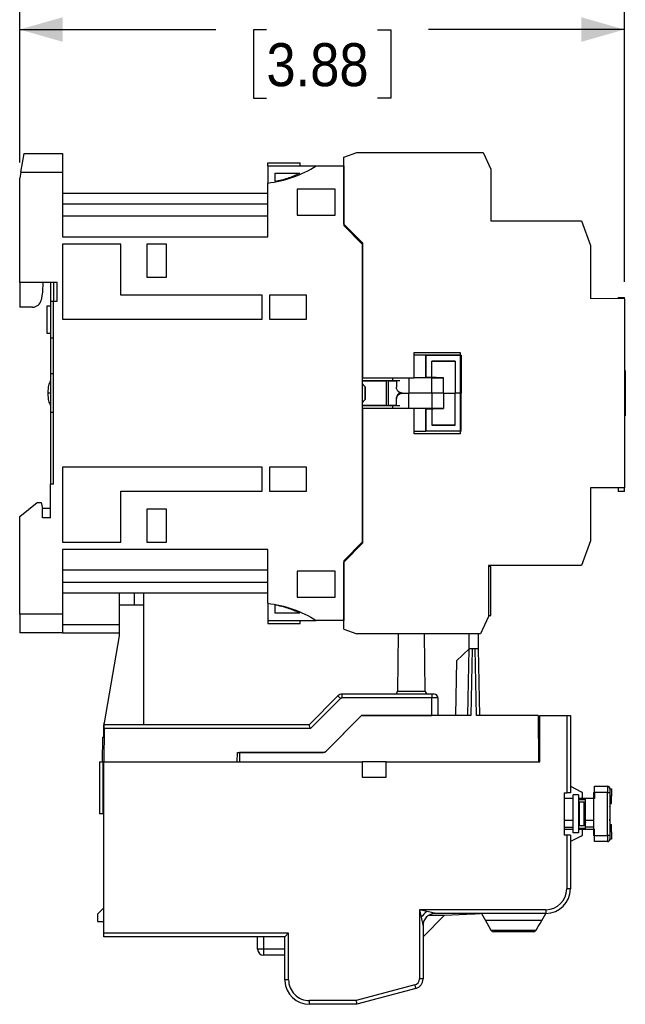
# Model space of a CAD drawing. Header units: millimetres. Extents: x 0 to 432, y 0 to 279.
# Tile 21 of 33: x 305 to 354, y 117 to 197. Entities that reach past the tile are written whole.
import ezdxf

# ---------------------------------------------------------------- set-up
doc = ezdxf.new("R2010")
doc.units = ezdxf.units.MM
doc.linetypes.add('SLD-Solid', pattern=[0])
doc.layers.add('DIMENSIONS', color=140, linetype='SLD-Solid', lineweight=25)
doc.styles.add('SLDTEXTSTYLE0', font='GOTHIC.TTF', dxfattribs={"width": 0.913})
doc.dimstyles.new('SLDDIMSTYLE3', dxfattribs={"dimtxt": 3.5, "dimasz": 3.5, "dimexe": 0, "dimexo": 0.0625, "dimgap": 0.875, "dimtad": 0, "dimtih": 1, "dimtoh": 1, "dimdec": 1, "dimlfac": 2, "dimrnd": 1e-09, "dimzin": 12, "dimdsep": 46, "dimtxsty": 'SLDTEXTSTYLE0', "dimsah": 1, "dimcen": 0.09, "dimadec": 0, "dimazin": 3, "dimtfac": 1, "dimtdec": 1, "dimtofl": 0, "dimtmove": 0, "dimatfit": 3, "dimfxl": 0, "dimfrac": 2, "dimtolj": 1, "dimtzin": 12, "dimarcsym": 0})

# ---------------------------------------------------------------- blocks, each defined once
blk = doc.blocks.new('_D_10')
at = {"layer": 'DIMENSIONS'}
for p, q in [((304.798, 185.238), (304.798, 199.243)), ((354.048, 175.534), (354.048, 199.243)), ((304.798, 196.068), (320.761, 196.068)), ((324.897, 196.041), (323.831, 196.041)), ((323.831, 196.041), (323.831, 190.485)), ((333.949, 196.041), (335.015, 196.041)), ((335.015, 196.041), (335.015, 190.485)), ((354.048, 196.068), (338.085, 196.068)), ((323.831, 190.485), (324.897, 190.485)), ((335.015, 190.485), (333.949, 190.485))]:
    blk.add_line(p, q, dxfattribs=at)
for points in [[(304.798, 196.068), (308.298, 195.068), (308.298, 197.068)], [(354.048, 196.068), (350.548, 197.068), (350.548, 195.068)]]:
    blk.add_solid(points, dxfattribs=at)
at = {"layer": 'DIMENSIONS', "char_height": 3.5, "attachment_point": 1, "style": 'SLDTEXTSTYLE0'}
for s, insert in [('98.5', (324.897, 201.223)), ('3.88', (324.897, 194.956))]:
    blk.add_mtext(s, dxfattribs=dict(at, insert=insert))

msp = doc.modelspace()

# ---------------------------------------------------------------- linework, layer by layer
for p, q in [((304.886, 184.468), (305.151, 185.968)), ((305.151, 185.968), (308.298, 185.968)), ((308.298, 185.968), (308.298, 184.468)), ((331.198, 185.668), (332.265, 186.068)), ((332.265, 186.068), (342.533, 186.068)), ((342.533, 186.068), (343.162, 184.702)), ((324.998, 185.218), (327.648, 185.218)), ((324.998, 184.968), (324.998, 185.218)), ((327.648, 184.968), (327.648, 185.218)), ((331.198, 180.218), (331.198, 185.668)), ((304.886, 184.468), (304.798, 183.968)), ((304.886, 184.468), (308.298, 184.468)), ((308.298, 184.468), (308.298, 179.205)), ((325.598, 183.714), (325.598, 184.368)), ((325.598, 184.368), (327.608, 184.368)), ((328.95, 184.968), (331.198, 184.968)), ((331.198, 184.968), (331.198, 180.105)), ((343.162, 184.702), (343.162, 180.493)), ((304.798, 175.468), (304.798, 183.968)), ((324.998, 179.205), (324.998, 183.572)), ((330.498, 183.08), (327.398, 183.08)), ((327.398, 183.08), (327.398, 180.955)), ((330.498, 180.955), (330.498, 183.08)), ((324.998, 182.718), (308.298, 182.718)), ((308.298, 181.883), (324.998, 181.883)), ((324.998, 180.868), (308.298, 180.868)), ((327.398, 180.955), (330.498, 180.955)), ((343.162, 180.493), (350.548, 180.493)), ((350.548, 180.493), (351.298, 178.493)), ((331.198, 180.218), (332.723, 178.693)), ((331.198, 180.105), (332.698, 178.605)), ((308.298, 179.205), (324.998, 179.205)), ((313.048, 178.605), (308.298, 178.605)), ((308.298, 178.605), (308.298, 172.493)), ((313.048, 174.443), (313.048, 178.605)), ((316.748, 178.605), (315.148, 178.605)), ((315.148, 178.605), (315.148, 175.918)), ((316.748, 175.918), (316.748, 178.605)), ((332.698, 178.605), (332.698, 154.33)), ((332.723, 178.693), (332.723, 167.725)), ((351.298, 178.493), (351.298, 174.168)), ((315.148, 175.918), (316.748, 175.918)), ((307.848, 175.468), (304.798, 175.468)), ((304.798, 175.468), (304.798, 173.468)), ((306.673, 175.468), (306.66, 174.718)), ((307.298, 175.468), (307.298, 173.968)), ((307.548, 175.468), (307.548, 173.968)), ((307.848, 173.968), (307.848, 175.468)), ((306.66, 174.718), (306.542, 174.05)), ((307.298, 173.968), (307.298, 170.968)), ((307.298, 173.968), (307.548, 173.968)), ((307.548, 159.068), (307.548, 173.968)), ((307.548, 173.968), (307.848, 173.968)), ((324.548, 174.443), (313.048, 174.443)), ((324.548, 172.493), (324.548, 174.443)), ((325.148, 174.443), (325.148, 172.493)), ((328.148, 174.443), (325.148, 174.443)), ((328.148, 172.493), (328.148, 174.443)), ((354.048, 174.153), (351.298, 174.168)), ((353.548, 174.264), (353.548, 174.156)), ((353.548, 174.264), (354.048, 174.264)), ((354.048, 174.153), (354.048, 174.264)), ((354.048, 174.153), (354.048, 158.768)), ((305.848, 173.468), (304.798, 173.468)), ((307.048, 171.318), (307.048, 173.568)), ((307.048, 173.568), (307.298, 173.568)), ((308.298, 172.493), (324.548, 172.493)), ((325.148, 172.493), (328.148, 172.493)), ((307.298, 171.318), (307.048, 171.318)), ((307.298, 170.968), (307.548, 170.968)), ((307.298, 170.968), (307.298, 168.029)), ((336.916, 169.775), (340.68, 169.775)), ((336.916, 167.725), (336.916, 169.775)), ((337.866, 169.556), (336.916, 169.556)), ((337.866, 169.556), (337.866, 167.728)), ((337.867, 169.556), (337.866, 169.556)), ((337.867, 169.556), (337.872, 169.551)), ((340.68, 169.556), (337.867, 169.556)), ((337.872, 167.734), (337.872, 169.551)), ((337.872, 169.551), (340.755, 169.551)), ((340.68, 169.775), (340.68, 163.161)), ((340.755, 169.551), (340.755, 166.468)), ((340.255, 169.084), (338.355, 169.084)), ((338.355, 167.734), (338.355, 169.084)), ((340.255, 169.084), (340.255, 166.468)), ((354.048, 168.318), (354.113, 168.318)), ((354.113, 168.318), (354.123, 166.468)), ((307.548, 168.029), (307.298, 168.029)), ((307.298, 168.029), (307.298, 164.907)), ((332.698, 167.718), (334.423, 167.718)), ((332.723, 167.725), (336.916, 167.725)), ((334.423, 167.718), (334.423, 167.725)), ((335.159, 167.725), (335.159, 167.482)), ((336.48, 167.725), (336.48, 166.468)), ((337.866, 167.728), (336.916, 167.728)), ((338.355, 167.727), (336.916, 167.726)), ((337.872, 167.734), (337.866, 167.728)), ((338.355, 167.734), (337.872, 167.734)), ((338.355, 167.727), (339.305, 167.727)), ((338.355, 166.468), (338.355, 167.727)), ((339.305, 166.468), (339.305, 167.727)), ((335.159, 167.482), (332.698, 167.482)), ((332.698, 167.468), (334.673, 167.468)), ((332.948, 166.993), (332.698, 167.243)), ((332.698, 167.225), (332.937, 166.988)), ((332.948, 166.993), (332.937, 166.988)), ((332.937, 165.948), (332.937, 166.988)), ((332.948, 166.993), (332.948, 165.943)), ((334.673, 167.468), (334.682, 167.477)), ((334.673, 165.468), (334.673, 167.468)), ((334.682, 165.458), (334.682, 167.477)), ((334.832, 167.478), (335.48, 167.478)), ((334.832, 165.458), (334.832, 167.478)), ((335.48, 167.48), (335.48, 166.968)), ((332.698, 165.711), (332.937, 165.948)), ((332.698, 165.693), (332.948, 165.943)), ((332.937, 165.948), (332.948, 165.943)), ((335.48, 165.455), (335.48, 165.968)), ((335.98, 166.468), (336.48, 166.468)), ((336.48, 165.211), (336.48, 166.468)), ((338.355, 166.468), (336.48, 166.468)), ((338.355, 166.468), (338.355, 165.209)), ((339.305, 166.468), (338.355, 166.468)), ((339.305, 166.468), (339.305, 165.209)), ((339.305, 166.468), (340.255, 166.468)), ((340.255, 163.851), (340.255, 166.468)), ((340.755, 166.468), (340.255, 166.468)), ((340.755, 163.384), (340.755, 166.468)), ((354.123, 166.468), (354.113, 164.618)), ((334.673, 165.468), (332.698, 165.468)), ((332.698, 165.454), (335.159, 165.454)), ((334.423, 165.218), (332.698, 165.218)), ((332.723, 165.211), (332.723, 154.243)), ((336.916, 165.211), (332.723, 165.211)), ((334.423, 165.211), (334.423, 165.218)), ((334.682, 165.458), (334.673, 165.468)), ((335.48, 165.458), (334.832, 165.458)), ((335.159, 165.454), (335.159, 165.211)), ((336.916, 163.161), (336.916, 165.211)), ((338.355, 165.209), (336.916, 165.209)), ((337.866, 165.207), (336.916, 165.207)), ((337.872, 165.201), (337.866, 165.207)), ((337.866, 165.207), (337.866, 163.384)), ((337.872, 163.384), (337.872, 165.201)), ((337.872, 165.201), (338.355, 165.201)), ((339.305, 165.209), (338.355, 165.209)), ((338.355, 165.201), (338.355, 163.851)), ((307.298, 164.907), (307.548, 164.907)), ((307.298, 164.907), (307.298, 159.068)), ((354.048, 164.618), (354.113, 164.618)), ((338.355, 163.851), (340.255, 163.851)), ((336.916, 163.384), (337.866, 163.384)), ((340.68, 163.161), (336.916, 163.161)), ((337.866, 163.384), (337.872, 163.384)), ((340.755, 163.384), (337.872, 163.384)), ((308.298, 160.443), (308.298, 154.33)), ((324.548, 160.443), (308.298, 160.443)), ((324.548, 158.493), (324.548, 160.443)), ((325.148, 160.443), (325.148, 158.493)), ((328.148, 160.443), (325.148, 160.443)), ((328.148, 158.493), (328.148, 160.443)), ((307.298, 156.318), (307.298, 159.068)), ((307.548, 159.068), (307.298, 159.068)), ((354.048, 158.768), (351.298, 158.768)), ((351.298, 158.768), (351.298, 154.443)), ((353.548, 158.768), (353.548, 158.468)), ((354.048, 158.468), (354.048, 158.768)), ((313.048, 154.33), (313.048, 158.493)), ((313.048, 158.493), (324.548, 158.493)), ((325.148, 158.493), (328.148, 158.493)), ((354.048, 158.468), (353.548, 158.468)), ((304.798, 156.418), (306.21, 157.568)), ((306.21, 157.568), (306.56, 157.568)), ((306.56, 157.568), (306.648, 157.068)), ((304.798, 148.468), (304.798, 156.418)), ((306.648, 156.318), (306.648, 157.068)), ((307.298, 157.068), (306.648, 157.068)), ((307.298, 156.318), (306.648, 156.318)), ((316.748, 157.018), (315.148, 157.018)), ((315.148, 157.018), (315.148, 154.33)), ((316.748, 154.33), (316.748, 157.018)), ((308.298, 154.33), (313.048, 154.33)), ((315.148, 154.33), (316.748, 154.33)), ((332.698, 154.33), (331.198, 152.83)), ((332.723, 154.243), (331.198, 152.718)), ((351.298, 154.443), (350.548, 152.443)), ((324.998, 153.73), (308.298, 153.73)), ((308.298, 153.73), (308.298, 148.468)), ((324.998, 149.364), (324.998, 153.73)), ((331.198, 152.83), (331.198, 147.968)), ((331.198, 147.268), (331.198, 152.718)), ((350.548, 152.443), (342.993, 152.443)), ((342.993, 152.443), (342.993, 148.283)), ((343.162, 152.359), (342.993, 152.359)), ((343.162, 148.359), (343.162, 152.359)), ((324.998, 152.068), (308.298, 152.068)), ((330.498, 151.98), (327.398, 151.98)), ((327.398, 151.98), (327.398, 149.855)), ((330.498, 149.855), (330.498, 151.98)), ((324.998, 151.053), (308.298, 151.053)), ((308.298, 150.218), (324.998, 150.218)), ((312.898, 150.218), (312.898, 147.618)), ((314.148, 149.218), (314.157, 150.218)), ((314.898, 149.218), (314.898, 150.218)), ((314.148, 149.218), (312.898, 149.218)), ((314.898, 149.218), (314.148, 149.218)), ((314.898, 139.468), (314.898, 149.218)), ((325.598, 148.568), (325.598, 149.222)), ((327.398, 149.855), (330.498, 149.855)), ((308.298, 148.468), (304.798, 148.468)), ((304.798, 148.468), (304.798, 146.968)), ((308.298, 148.468), (308.298, 146.968)), ((327.608, 148.568), (325.598, 148.568)), ((342.993, 148.283), (342.324, 146.868)), ((342.993, 148.359), (343.162, 148.359)), ((312.898, 147.618), (308.298, 147.618)), ((312.898, 147.618), (312.898, 146.718)), ((324.998, 147.968), (324.998, 147.718)), ((324.998, 147.718), (327.648, 147.718)), ((327.648, 147.718), (327.648, 147.968)), ((331.198, 147.968), (328.95, 147.968)), ((308.298, 146.968), (304.798, 146.968)), ((308.298, 146.968), (312.898, 146.968)), ((312.898, 146.718), (311.676, 139.628)), ((331.198, 147.268), (332.265, 146.868)), ((342.324, 146.868), (332.265, 146.868)), ((335.616, 146.868), (335.575, 142.216)), ((337.821, 142.216), (337.78, 146.868)), ((341.398, 145.668), (341.419, 146.868)), ((342.127, 146.868), (342.148, 145.668)), ((341.398, 145.65), (340.381, 144.668)), ((341.303, 140.218), (341.398, 145.668)), ((341.648, 145.668), (341.398, 145.668)), ((341.648, 145.668), (341.553, 140.218)), ((341.898, 145.668), (341.648, 145.668)), ((341.993, 140.218), (341.898, 145.668)), ((342.148, 145.668), (341.898, 145.668)), ((342.148, 145.668), (342.243, 140.218)), ((340.381, 144.668), (340.303, 140.218)), ((331.07, 141.67), (331.07, 141.968)), ((338.353, 141.968), (331.07, 141.968)), ((335.575, 142.216), (337.821, 142.216)), ((338.353, 141.968), (338.353, 141.67)), ((338.553, 141.968), (338.353, 141.968)), ((330.716, 141.821), (328.362, 139.468)), ((330.928, 141.612), (328.487, 139.17)), ((338.353, 141.67), (331.07, 141.67)), ((338.365, 140.218), (338.353, 141.67)), ((338.834, 141.671), (338.853, 141.67)), ((338.853, 141.67), (338.865, 140.218)), ((311.639, 138.468), (311.648, 139.468)), ((311.676, 139.628), (311.648, 139.468)), ((311.674, 139.468), (311.648, 139.468)), ((311.674, 139.468), (311.676, 139.628)), ((328.362, 139.468), (311.674, 139.468)), ((332.648, 140.218), (329.648, 137.218)), ((329.794, 137.364), (332.648, 140.218)), ((341.553, 140.218), (332.648, 140.218)), ((332.648, 140.218), (338.365, 140.218)), ((347.015, 140.218), (341.993, 140.218)), ((347.015, 140.218), (347.048, 136.468)), ((347.148, 139.818), (347.019, 139.818)), ((347.148, 139.468), (347.022, 139.468)), ((347.148, 136.468), (347.148, 140.218)), ((347.148, 140.218), (349.348, 140.218)), ((349.348, 140.218), (349.348, 133.943)), ((349.348, 140.218), (349.648, 140.218)), ((349.648, 140.218), (349.648, 133.943)), ((311.672, 139.17), (311.648, 136.468)), ((328.487, 139.17), (311.672, 139.17)), ((347.148, 139.318), (347.023, 139.318)), ((311.54, 138.468), (311.523, 136.468)), ((311.54, 138.468), (311.665, 138.468)), ((322.509, 136.468), (322.548, 137.218)), ((322.548, 137.218), (329.441, 137.218)), ((322.705, 137.218), (322.698, 136.468)), ((329.648, 137.218), (322.705, 137.218)), ((311.298, 136.468), (311.298, 132.218)), ((311.298, 136.468), (311.565, 136.468)), ((311.565, 136.468), (311.565, 132.218)), ((311.648, 136.468), (311.565, 136.468)), ((311.648, 136.468), (332.698, 136.468)), ((311.648, 122.518), (311.648, 136.468)), ((334.648, 136.468), (332.698, 136.468)), ((332.698, 136.468), (332.698, 135.218)), ((334.648, 135.218), (334.648, 136.468)), ((334.648, 136.468), (347.148, 136.468)), ((332.698, 135.218), (334.648, 135.218)), ((349.148, 133.943), (349.348, 133.943)), ((349.148, 133.943), (349.148, 130.493)), ((349.648, 133.943), (349.348, 133.943)), ((349.648, 134.468), (350.537, 134.023)), ((350.605, 133.968), (350.648, 133.968)), ((350.648, 133.468), (350.648, 133.968)), ((351.523, 133.968), (351.623, 133.968)), ((351.523, 133.968), (351.523, 133.468)), ((351.623, 133.968), (351.623, 134.468)), ((351.623, 134.468), (352.673, 134.468)), ((352.673, 133.968), (351.623, 133.968)), ((351.623, 133.968), (351.623, 133.468)), ((352.673, 134.468), (352.673, 133.968)), ((352.673, 130.468), (352.673, 133.968)), ((352.673, 133.968), (352.873, 133.968)), ((352.873, 134.268), (352.873, 133.968)), ((352.873, 134.268), (352.998, 134.268)), ((352.873, 133.968), (352.873, 130.468)), ((352.998, 134.268), (352.998, 133.668)), ((349.873, 133.468), (349.148, 133.468)), ((350.323, 133.768), (349.873, 133.768)), ((349.873, 130.685), (349.873, 133.768)), ((350.323, 133.768), (350.323, 130.685)), ((351.523, 133.468), (350.323, 133.468)), ((350.873, 133.368), (350.323, 133.368)), ((350.393, 133.168), (350.323, 133.208)), ((350.773, 133.168), (350.393, 133.168)), ((350.393, 131.578), (350.393, 133.168)), ((350.823, 133.112), (350.773, 133.168)), ((350.773, 131.578), (350.773, 133.168)), ((351.523, 133.468), (350.873, 133.468)), ((350.873, 131.668), (350.873, 133.468)), ((351.523, 133.468), (351.523, 130.968)), ((351.623, 133.468), (351.523, 133.468)), ((352.998, 133.668), (352.873, 133.668)), ((352.873, 133.068), (352.998, 133.068)), ((352.873, 133.06), (352.998, 133.06)), ((352.998, 133.068), (352.998, 133.668)), ((352.873, 132.781), (352.873, 132.828)), ((311.565, 132.218), (311.298, 132.218)), ((311.648, 132.218), (311.565, 132.218)), ((349.873, 131.668), (349.148, 131.668)), ((350.323, 131.551), (350.393, 131.578)), ((350.393, 131.268), (350.393, 131.578)), ((350.773, 131.268), (350.773, 131.578)), ((351.523, 131.668), (350.873, 131.668)), ((350.873, 131.151), (350.873, 131.668)), ((352.873, 131.654), (352.873, 131.797)), ((349.148, 131.151), (349.873, 131.151)), ((349.148, 130.968), (349.873, 130.968)), ((350.323, 130.685), (349.873, 130.685)), ((350.323, 131.228), (350.393, 131.268)), ((350.323, 131.068), (350.873, 131.068)), ((350.323, 130.968), (351.523, 130.968)), ((350.393, 131.268), (350.773, 131.268)), ((350.648, 130.468), (350.648, 130.968)), ((351.523, 131.151), (350.873, 131.151)), ((350.873, 130.968), (350.873, 131.151)), ((350.873, 130.968), (351.523, 130.968)), ((351.523, 130.968), (351.623, 130.968)), ((351.523, 130.968), (351.523, 130.468)), ((351.623, 130.468), (351.623, 130.968)), ((352.873, 131.368), (352.998, 131.368)), ((352.998, 130.768), (352.873, 130.768)), ((352.998, 130.768), (352.998, 131.368)), ((352.998, 130.768), (352.998, 130.168)), ((349.348, 130.493), (349.148, 130.493)), ((349.348, 130.493), (349.348, 126.118)), ((349.648, 130.493), (349.348, 130.493)), ((349.648, 130.493), (349.648, 126.118)), ((350.537, 130.413), (349.648, 129.968)), ((350.648, 130.468), (350.605, 130.468)), ((351.623, 130.468), (351.523, 130.468)), ((351.623, 130.468), (352.673, 130.468)), ((351.623, 129.968), (351.623, 130.468)), ((352.673, 129.968), (351.623, 129.968)), ((352.673, 130.468), (352.673, 129.968)), ((352.873, 130.468), (352.673, 130.468)), ((352.873, 130.468), (352.873, 130.168)), ((352.998, 130.168), (352.873, 130.168)), ((349.648, 126.118), (349.348, 126.118)), ((311.648, 124.568), (311.148, 124.068)), ((347.648, 124.418), (337.348, 124.418)), ((337.348, 124.418), (337.348, 118.779)), ((337.964, 124.276), (337.348, 124.418)), ((337.348, 124.418), (337.49, 123.802)), ((347.648, 124.418), (347.648, 124.118)), ((349.148, 124.795), (349.148, 124.841)), ((311.148, 124.068), (311.148, 123.468)), ((311.148, 123.468), (311.648, 123.468)), ((339.398, 123.968), (337.648, 122.218)), ((338.126, 123.968), (339.398, 123.968)), ((347.648, 124.118), (338.648, 124.118)), ((339.398, 123.968), (341.798, 124.092)), ((341.798, 124.092), (341.798, 124.118)), ((342.398, 124.118), (342.731, 123.541)), ((347.315, 123.541), (342.731, 123.541)), ((347.315, 123.541), (347.648, 124.118)), ((337.648, 123.118), (337.648, 118.779)), ((343.18, 122.763), (346.866, 122.763)), ((326.698, 122.518), (311.648, 122.518)), ((311.648, 122.218), (311.648, 122.518)), ((326.398, 122.218), (311.648, 122.218)), ((324.173, 121.218), (324.173, 122.218)), ((324.673, 121.218), (324.673, 122.218)), ((326.398, 118.718), (326.398, 122.218)), ((326.698, 118.718), (326.698, 122.518)), ((346.667, 122.618), (343.379, 122.618)), ((324.673, 121.218), (324.173, 121.218)), ((324.673, 120.718), (324.673, 121.218)), ((326.398, 121.218), (324.673, 121.218)), ((326.398, 120.718), (324.673, 120.718)), ((326.398, 118.718), (326.398, 118.618)), ((326.698, 118.718), (326.398, 118.718)), ((337.648, 118.779), (337.348, 118.779)), ((326.4, 118.618), (326.398, 118.618)), ((336.977, 118.296), (332.209, 117.018)), ((337.055, 118.006), (332.248, 116.718)), ((328.398, 116.718), (328.398, 117.018)), ((332.209, 117.018), (328.398, 117.018)), ((332.248, 116.718), (328.398, 116.718))]:
    msp.add_line(p, q)
at = {"flags": 128}
for points in [[(330.928, 141.612), (330.993, 141.655), (331.07, 141.67)], [(311.672, 139.17), (311.672, 139.229), (311.673, 139.284), (311.673, 139.336), (311.673, 139.381), (311.674, 139.418), (311.674, 139.445), (311.674, 139.462), (311.674, 139.468)], [(350.773, 131.578), (350.814, 131.572), (350.85, 131.553), (350.868, 131.532), (350.873, 131.51)], [(350.773, 131.268), (350.791, 131.314), (350.791, 131.314)], [(338.648, 124.118), (338.644, 124.119), (338.631, 124.122), (338.58, 124.134), (338.444, 124.165), (338.343, 124.188), (338.22, 124.217), (337.964, 124.276)], [(337.49, 123.802), (337.549, 123.546), (337.601, 123.322), (337.632, 123.186), (337.644, 123.135), (337.647, 123.122), (337.648, 123.118)], [(341.798, 124.092), (341.885, 124.096), (341.969, 124.101), (342.048, 124.105), (342.119, 124.109), (342.181, 124.112), (342.231, 124.114), (342.268, 124.116), (342.29, 124.117), (342.298, 124.118)], [(342.731, 123.541), (342.868, 123.304), (343.019, 123.043), (343.18, 122.763)], [(346.866, 122.763), (347.027, 123.043), (347.178, 123.304), (347.315, 123.541)], [(343.18, 122.763), (343.189, 122.748), (343.198, 122.732), (343.206, 122.718)], [(346.84, 122.718), (346.848, 122.732), (346.857, 122.748), (346.866, 122.763)], [(326.698, 122.518), (326.646, 122.466), (326.595, 122.415), (326.548, 122.368), (326.505, 122.325), (326.468, 122.288), (326.438, 122.258), (326.416, 122.236), (326.403, 122.222), (326.398, 122.218)], [(336.977, 118.296), (336.993, 118.239), (337.007, 118.185), (337.021, 118.135), (337.032, 118.091), (337.042, 118.055), (337.049, 118.028), (337.054, 118.011), (337.055, 118.006)], [(332.209, 117.018), (332.216, 116.959), (332.224, 116.903), (332.23, 116.851), (332.236, 116.806), (332.241, 116.768), (332.245, 116.741), (332.247, 116.724), (332.248, 116.718)]]:
    msp.add_lwpolyline(points, dxfattribs=at)
for centre, radius, start, end in [((305.848, 174.173), 0.705, 270, 350), ((331.07, 141.468), 0.5, 90.00045, 134.99949), ((335.325, 142.218), 0.25, 269.99999, 359.49964), ((338.071, 142.218), 0.25, 180.49958, 270.00036), ((338.553, 141.668), 0.3, 48.78986, 90), ((338.562, 141.684), 0.281, 357.26553, 69.07678), ((322.364, 133.152), 12.038, 44.6463, 46.06543), ((338.616, 115.097), 26.574, 89.53024, 90.56738), ((338.553, 141.668), 0.3, 0.5, 29.96459), ((329.441, 137.718), 0.5, 270, 315), ((350.448, 133.844), 0.2, 38.17271, 63.43495), ((352.673, 134.268), 0.2, 0, 90), ((350.448, 130.591), 0.2, 296.56505, 321.82729), ((352.673, 130.168), 0.2, 270, 360), ((347.648, 126.118), 1.7, 270.00021, 359.99979), ((347.648, 126.118), 2, 270, 0), ((339.641, 122.124), 2.728, 127.94118, 142.05904), ((338.648, 123.118), 1, 90.00035, 179.99986), ((343.379, 122.818), 0.2, 210, 270), ((346.667, 122.818), 0.2, 270, 330), ((324.673, 121.218), 0.5, 180, 270), ((328.398, 118.718), 1.7, 179.99998, 270.00002), ((336.848, 118.779), 0.5, 285.00036, 359.99998), ((336.848, 118.779), 0.8, 285, 0), ((328.398, 118.718), 2, 182.86598, 270)]:
    msp.add_arc(centre, radius, start, end)
for centre, major_axis, ratio, start_param, end_param in [((334.832, 167.477), (0.15, 0), 0.005236, 1.570796, 3.136357), ((335.159, 167.476), (1, 0), 0.005236, 0.91513, 1.570796), ((335.98, 166.037), (0, 0.5), 0.999982, 0.326475, 1.570796), ((334.832, 165.458), (0.15, 0), 0.005236, 3.146829, 4.712389), ((335.159, 165.459), (1, 0), 0.005236, 4.712389, 5.368055), ((328.487, 139.168), (-0.124, 0.3), 0.003085, 4.719838, 6.281907)]:
    msp.add_ellipse(centre, major_axis=major_axis, ratio=ratio, start_param=start_param, end_param=end_param)
for points, knots in [([(324.998, 183.572), (325.692, 183.652), (326.386, 183.811), (327.72, 184.282), (328.36, 184.594), (328.95, 184.968)], [0, 0, 0, 0, 0.5, 0.5, 1, 1, 1, 1]), ([(324.998, 184.968), (325.692, 184.968), (326.386, 184.968), (327.72, 184.968), (328.36, 184.968), (328.95, 184.968)], [0, 0, 0, 0, 0.5, 0.5, 1, 1, 1, 1]), ([(324.998, 184.968), (324.998, 184.803), (324.998, 184.626), (324.998, 184.282), (324.998, 184.117), (324.998, 183.844), (324.998, 183.738), (324.998, 183.602), (324.998, 183.572), (324.998, 183.572)], [0, 0, 0, 0, 0.25, 0.25, 0.5, 0.5, 0.75, 0.75, 1, 1, 1, 1]), ([(325.598, 183.714), (325.946, 183.78), (326.289, 183.866), (326.962, 184.082), (327.291, 184.209), (327.608, 184.368)], [0, 0, 0, 0, 0.5, 0.5, 1, 1, 1, 1]), ([(338.355, 169.084), (338.357, 169.084), (338.36, 169.084), (338.372, 169.083), (338.387, 169.083), (338.408, 169.082), (338.433, 169.082), (338.476, 169.081), (338.544, 169.08), (338.655, 169.079), (338.793, 169.078), (338.957, 169.077), (339.129, 169.077), (339.305, 169.076), (339.481, 169.077), (339.654, 169.077), (339.817, 169.078), (339.956, 169.079), (340.067, 169.08), (340.147, 169.081), (340.205, 169.082), (340.242, 169.083), (340.251, 169.084), (340.255, 169.084)], [0, 0, 0, 0, 0.023925, 0.047607, 0.071169, 0.094736, 0.118434, 0.142384, 0.196217, 0.25014, 0.314154, 0.378258, 0.439106, 0.500045, 0.560889, 0.621825, 0.685841, 0.74995, 0.803779, 0.857701, 0.905281, 0.95238, 1, 1, 1, 1]), ([(339.305, 167.727), (339.282, 167.727), (339.235, 167.727), (339.165, 167.727), (339.096, 167.727), (339.028, 167.727), (338.925, 167.727), (338.793, 167.728), (338.655, 167.729), (338.544, 167.73), (338.463, 167.731), (338.406, 167.732), (338.368, 167.733), (338.36, 167.734), (338.355, 167.734)], [0, 0, 0, 0, 0.049001, 0.097613, 0.146105, 0.194746, 0.243805, 0.371809, 0.5, 0.607638, 0.715459, 0.8106, 0.90478, 1, 1, 1, 1]), ([(307.298, 167.468), (307.24, 167.345), (307.124, 167.1), (307.107, 166.829), (307.098, 166.693)], [0, 0, 0, 0, 0.5, 1, 1, 1, 1]), ([(335.98, 166.468), (335.963, 166.468), (335.931, 166.469), (335.883, 166.477), (335.839, 166.488), (335.798, 166.502), (335.761, 166.518), (335.727, 166.536), (335.697, 166.555), (335.671, 166.575), (335.647, 166.594), (335.609, 166.631), (335.56, 166.691), (335.514, 166.779), (335.485, 166.873), (335.482, 166.936), (335.48, 166.968)], [0, 0, 0, 0, 0.0645714, 0.1259318, 0.1840808, 0.2390184, 0.2907446, 0.3392593, 0.3845627, 0.426655, 0.4655366, 0.501208, 0.6311624, 0.7575852, 0.8805165, 1, 1, 1, 1]), ([(307.098, 166.693), (307.098, 166.693), (307.098, 166.683), (307.098, 166.65), (307.098, 166.627), (307.098, 166.579), (307.098, 166.554), (307.098, 166.508), (307.098, 166.487), (307.098, 166.468)], [0, 0, 0, 0, 0.25, 0.25, 0.5, 0.5, 0.75, 0.75, 1, 1, 1, 1]), ([(307.298, 166.468), (307.233, 166.468), (307.183, 166.468), (307.115, 166.468), (307.098, 166.468), (307.098, 166.468)], [0, 0, 0, 0, 0.5, 0.5, 1, 1, 1, 1]), ([(307.098, 166.468), (307.098, 166.449), (307.098, 166.428), (307.098, 166.382), (307.098, 166.357), (307.098, 166.309), (307.098, 166.286), (307.098, 166.252), (307.098, 166.242), (307.098, 166.242)], [0, 0, 0, 0, 0.25, 0.25, 0.5, 0.5, 0.75, 0.75, 1, 1, 1, 1]), ([(307.098, 166.242), (307.107, 166.107), (307.124, 165.836), (307.24, 165.591), (307.298, 165.468)], [0, 0, 0, 0, 0.5, 1, 1, 1, 1]), ([(335.48, 165.968), (335.481, 165.983), (335.481, 166.015), (335.488, 166.062), (335.5, 166.109), (335.516, 166.155), (335.536, 166.2), (335.562, 166.243), (335.592, 166.284), (335.628, 166.324), (335.672, 166.363), (335.729, 166.402), (335.8, 166.436), (335.885, 166.462), (335.947, 166.466), (335.98, 166.468)], [0, 0, 0, 0, 0.059363, 0.119586, 0.180675, 0.242637, 0.305475, 0.369196, 0.433805, 0.499306, 0.573801, 0.661123, 0.761269, 0.874231, 1, 1, 1, 1]), ([(339.305, 166.468), (339.425, 166.468), (339.546, 166.468), (339.769, 166.468), (339.872, 166.468), (340.047, 166.468), (340.118, 166.468), (340.219, 166.468), (340.249, 166.468), (340.255, 166.468)], [0, 0, 0, 0, 0.25, 0.25, 0.5, 0.5, 0.75, 0.75, 1, 1, 1, 1]), ([(354.048, 166.468), (354.049, 166.468), (354.076, 166.468), (354.11, 166.468), (354.119, 166.468), (354.123, 166.468)], [0, 0, 0, 0, 0.010838, 0.505417, 1, 1, 1, 1]), ([(338.355, 165.201), (338.357, 165.201), (338.36, 165.202), (338.372, 165.202), (338.388, 165.203), (338.409, 165.204), (338.45, 165.204), (338.523, 165.206), (338.647, 165.207), (338.795, 165.208), (338.942, 165.208), (339.075, 165.209), (339.189, 165.209), (339.267, 165.209), (339.305, 165.209)], [0, 0, 0, 0, 0.048407, 0.096439, 0.144355, 0.192415, 0.240878, 0.370375, 0.500052, 0.629547, 0.759222, 0.839643, 0.919501, 1, 1, 1, 1]), ([(339.305, 163.859), (339.282, 163.859), (339.236, 163.859), (339.167, 163.859), (339.098, 163.859), (339.031, 163.859), (338.928, 163.858), (338.795, 163.858), (338.647, 163.857), (338.523, 163.856), (338.442, 163.854), (338.393, 163.853), (338.365, 163.852), (338.359, 163.852), (338.355, 163.851)], [0, 0, 0, 0, 0.048405, 0.096436, 0.14435, 0.192409, 0.24087, 0.370365, 0.50004, 0.629536, 0.759214, 0.839638, 0.919498, 1, 1, 1, 1]), ([(340.255, 163.851), (340.253, 163.851), (340.25, 163.852), (340.239, 163.852), (340.222, 163.853), (340.201, 163.854), (340.16, 163.854), (340.087, 163.856), (339.964, 163.857), (339.815, 163.858), (339.668, 163.858), (339.535, 163.859), (339.421, 163.859), (339.344, 163.859), (339.305, 163.859)], [0, 0, 0, 0, 0.0484069, 0.0964391, 0.1443551, 0.1924154, 0.2408781, 0.3703755, 0.5000517, 0.6295472, 0.7592217, 0.8396434, 0.9195007, 1, 1, 1, 1]), ([(324.998, 149.364), (325.692, 149.284), (326.386, 149.125), (327.72, 148.653), (328.36, 148.342), (328.95, 147.968)], [0, 0, 0, 0, 0.5, 0.5, 1, 1, 1, 1]), ([(324.998, 149.364), (324.998, 149.364), (324.998, 149.334), (324.998, 149.198), (324.998, 149.091), (324.998, 148.819), (324.998, 148.654), (324.998, 148.31), (324.998, 148.132), (324.998, 147.968)], [0, 0, 0, 0, 0.25, 0.25, 0.5, 0.5, 0.75, 0.75, 1, 1, 1, 1]), ([(327.608, 148.568), (327.449, 148.647), (327.288, 148.718), (326.96, 148.849), (326.793, 148.908), (326.288, 149.07), (325.946, 149.156), (325.598, 149.222)], [0, 0, 0, 0, 0.25, 0.25, 0.5, 0.5, 1, 1, 1, 1]), ([(324.998, 147.968), (325.692, 147.968), (326.386, 147.968), (327.72, 147.968), (328.36, 147.968), (328.95, 147.968)], [0, 0, 0, 0, 0.5, 0.5, 1, 1, 1, 1])]:
    msp.add_open_spline(points, degree=3, knots=knots)

# ---------------------------------------------------------------- dimensions: what is measured, and where the dimension line sits
at = {"layer": 'DIMENSIONS'}
dim = msp.add_linear_dim(base=(354.048, 196.068), p1=(304.798, 183.968), p2=(354.048, 174.264), dimstyle='SLDDIMSTYLE3', dxfattribs=at)
dim.commit()
dim.dimension.update_dxf_attribs({"geometry": '_D_10', "text_midpoint": (329.423, 196.068), "dimtype": 160})

doc.saveas('drawing.dxf')
